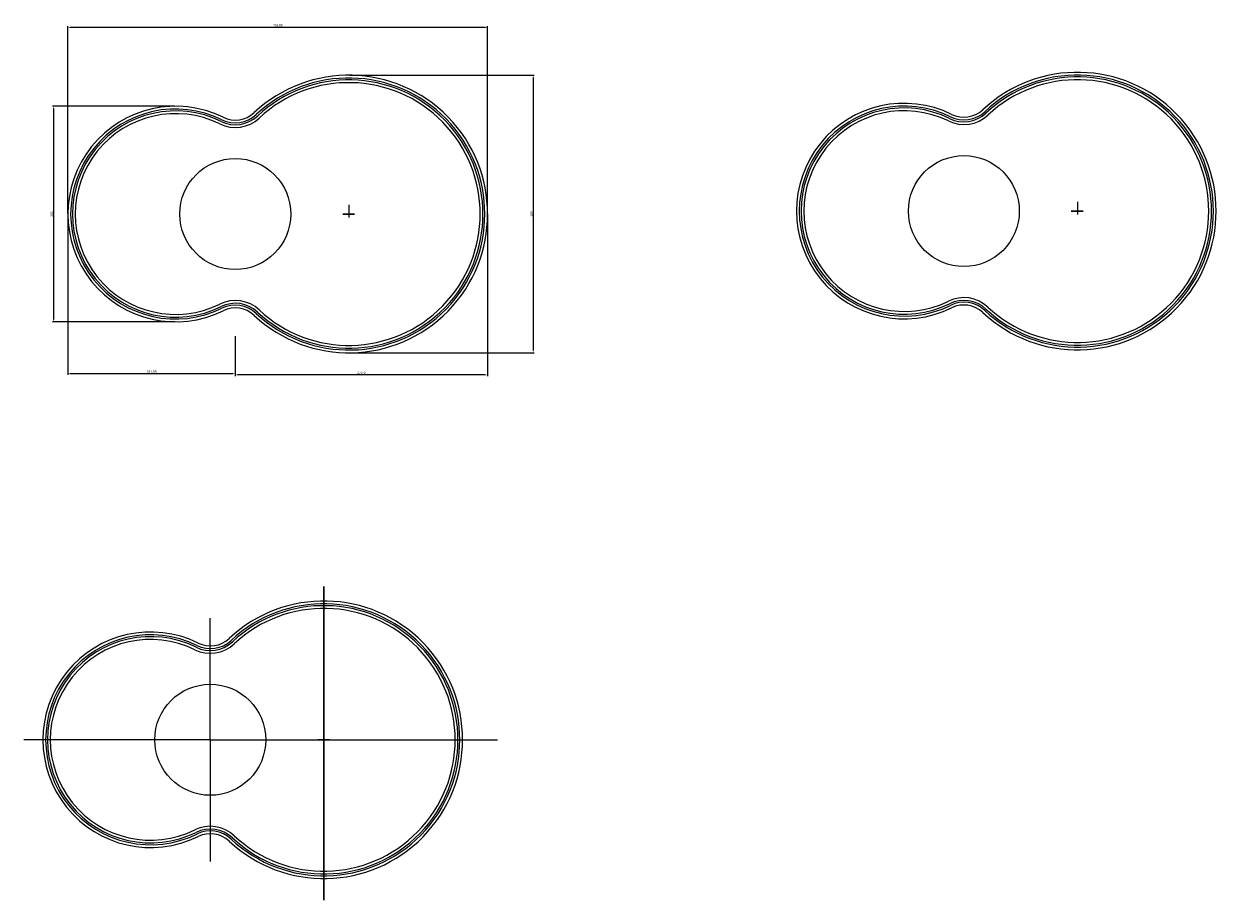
# Model space of a CAD drawing. Header units: millimetres. Extents: x 889 to 2655, y -430 to 1394.
# Tile 1 of 2: x 1365 to 2655, y -430 to 517. Entities that reach past the tile are written whole.
import ezdxf

# ---------------------------------------------------------------- set-up
doc = ezdxf.new("R2010")
doc.units = ezdxf.units.MM
doc.styles.get("Standard").update_dxf_attribs({"font": 'arial.ttf'})
doc.dimstyles.new('ISO-25', dxfattribs={"dimtxt": 2.5, "dimasz": 2.5, "dimexe": 1.25, "dimexo": 0.625, "dimtad": 1, "dimtxsty": 'Standard', "dimcen": 2.5, "dimadec": 0, "dimazin": 0, "dimtfac": 1, "dimtmove": 0, "dimatfit": 3, "dimfxl": 1, "dimarcsym": 0})

# ---------------------------------------------------------------- blocks, each defined once
blk = doc.blocks.new('*D8')
at = {"color": 0, "lineweight": -2}
for p, q in [((1412.9, 312), (1412.9, 514.4)), ((1415.4, 513.2), (1864.4, 513.2)), ((1866.9, 312), (1866.9, 514.4))]:
    blk.add_line(p, q, dxfattribs=at)
at = {"color": 0}
for points in [[(1415.4, 513.6), (1415.4, 512.7), (1412.9, 513.2)], [(1864.4, 513.6), (1864.4, 512.7), (1866.9, 513.2)]]:
    blk.add_solid(points, dxfattribs=at)
at = {"layer": 'Defpoints', "color": 0}
for p in [(1866.9, 513.2), (1412.9, 311.4), (1866.9, 311.4)]:
    blk.add_point(p, dxfattribs=at)
at = {"color": 0, "insert": (1639.9, 515.3), "char_height": 2.5, "attachment_point": 5}
blk.add_mtext('453,95', dxfattribs=at)
blk = doc.blocks.new('*D9')
at = {"color": 0, "lineweight": -2}
for p, q in [((1717.5, 461.4), (1917.4, 461.4)), ((1916.2, 458.9), (1916.2, 163.9)), ((1717.5, 161.4), (1917.4, 161.4))]:
    blk.add_line(p, q, dxfattribs=at)
at = {"color": 0}
for points in [[(1915.7, 458.9), (1916.6, 458.9), (1916.2, 461.4)], [(1915.7, 163.9), (1916.6, 163.9), (1916.2, 161.4)]]:
    blk.add_solid(points, dxfattribs=at)
at = {"layer": 'Defpoints', "color": 0}
for p in [(1716.9, 461.4), (1716.9, 161.4), (1916.2, 161.4)]:
    blk.add_point(p, dxfattribs=at)
at = {"color": 0, "insert": (1914.3, 311.4), "char_height": 2.5, "attachment_point": 5, "rotation": 90}
blk.add_mtext('300', dxfattribs=at)
blk = doc.blocks.new('*D10')
at = {"color": 0, "lineweight": -2}
for p, q in [((1528.8, 427.9), (1396.2, 427.9)), ((1397.5, 425.4), (1397.5, 197.4)), ((1528.8, 194.9), (1396.2, 194.9))]:
    blk.add_line(p, q, dxfattribs=at)
at = {"color": 0}
for points in [[(1397, 425.4), (1397.9, 425.4), (1397.5, 427.9)], [(1397, 197.4), (1397.9, 197.4), (1397.5, 194.9)]]:
    blk.add_solid(points, dxfattribs=at)
at = {"layer": 'Defpoints', "color": 0}
for p in [(1529.4, 427.9), (1397.5, 194.9), (1529.4, 194.9)]:
    blk.add_point(p, dxfattribs=at)
at = {"color": 0, "insert": (1395.6, 311.4), "char_height": 2.5, "attachment_point": 5, "rotation": 90}
blk.add_mtext('233', dxfattribs=at)
blk = doc.blocks.new('*D11')
at = {"color": 0, "lineweight": -2}
for p, q in [((1412.9, 311.4), (1412.9, 137.4)), ((1594, 179.2), (1594, 137.4)), ((1591.5, 138.7), (1415.4, 138.7))]:
    blk.add_line(p, q, dxfattribs=at)
at = {"color": 0}
for points in [[(1415.4, 139.1), (1415.4, 138.3), (1412.9, 138.7)], [(1591.5, 139.1), (1591.5, 138.3), (1594, 138.7)]]:
    blk.add_solid(points, dxfattribs=at)
at = {"layer": 'Defpoints', "color": 0}
for p in [(1412.9, 312), (1594, 179.9), (1412.9, 138.7)]:
    blk.add_point(p, dxfattribs=at)
at = {"color": 0, "insert": (1503.5, 140.8), "char_height": 2.5, "attachment_point": 5}
blk.add_mtext('181,05', dxfattribs=at)
blk = doc.blocks.new('*D12')
at = {"color": 0, "lineweight": -2}
for p, q in [((1866.9, 311.4), (1866.9, 136.2)), ((1594, 179.2), (1594, 136.2)), ((1864.4, 137.4), (1596.5, 137.4))]:
    blk.add_line(p, q, dxfattribs=at)
at = {"color": 0}
for points in [[(1596.5, 137.8), (1596.5, 137), (1594, 137.4)], [(1864.4, 137.8), (1864.4, 137), (1866.9, 137.4)]]:
    blk.add_solid(points, dxfattribs=at)
at = {"layer": 'Defpoints', "color": 0}
for p in [(1866.9, 312), (1594, 179.9), (1594, 137.4)]:
    blk.add_point(p, dxfattribs=at)
at = {"color": 0, "insert": (1730.4, 139.6), "char_height": 2.5, "attachment_point": 5}
blk.add_mtext('272,9', dxfattribs=at)

msp = doc.modelspace()

# ---------------------------------------------------------------- linework, layer by layer
for p, q in [((2504.974, 324.53), (2504.974, 314.53)), ((1716.892, 311.373), (1710.174, 311.373)), ((1710.174, 311.373), (1716.892, 311.373)), ((1716.892, 321.373), (1716.892, 311.373)), ((1716.892, 311.373), (1723.064, 311.373)), ((1723.064, 311.373), (1716.892, 311.373)), ((1716.892, 311.373), (1716.892, 307.589)), ((2504.974, 314.53), (2498.256, 314.53)), ((2498.256, 314.53), (2504.974, 314.53)), ((2504.974, 314.53), (2511.145, 314.53)), ((2511.145, 314.53), (2504.974, 314.53)), ((2504.974, 314.53), (2504.974, 310.746)), ((1689.85, -256.975), (1689.85, -91.253)), ((1689.85, -91.253), (1689.85, -256.975)), ((1566.95, -256.975), (1566.95, -125.463)), ((1566.95, -256.975), (1365.306, -256.975)), ((1566.95, -256.975), (1566.95, -388.488)), ((1566.95, -256.975), (1689.85, -256.975)), ((1689.85, -256.975), (1683.132, -256.975)), ((1683.132, -256.975), (1689.85, -256.975)), ((1689.85, -246.975), (1689.85, -256.975)), ((1689.85, -256.975), (1696.022, -256.975)), ((1696.022, -256.975), (1689.85, -256.975)), ((1689.85, -256.975), (1689.85, -260.759)), ((1689.85, -256.975), (1689.85, -430.305)), ((1689.85, -430.305), (1689.85, -256.975)), ((1689.85, -256.975), (1877.744, -256.975))]:
    msp.add_line(p, q)
for centre in [(2382.074, 314.53), (1593.992, 311.373), (1566.95, -256.975)]:
    msp.add_circle(centre, 60)
for centre, radius, start, end in [((2504.974, 314.53), 150, 226.938985, 133.061015), ((1716.892, 311.373), 150, 226.938985, 133.061015), ((1716.892, 311.373), 147, 226.938985, 133.061015), ((1716.892, 311.373), 145, 226.938985, 133.061015), ((1716.892, 311.373), 142, 226.938985, 133.061015), ((2504.974, 314.53), 147, 226.938985, 133.061015), ((2504.974, 314.53), 145, 226.938985, 133.061015), ((2504.974, 314.53), 142, 226.938985, 133.061015), ((1529.443, 311.373), 116.5, 63.857205, 296.142795), ((2317.525, 314.53), 116.5, 63.857205, 296.142795), ((2317.525, 314.53), 113.5, 63.857205, 296.142795), ((2317.525, 314.53), 111.5, 63.857205, 296.142795), ((1529.443, 311.373), 113.5, 63.857205, 296.142795), ((1529.443, 311.373), 111.5, 63.857205, 296.142795), ((1529.443, 311.373), 108.5, 63.857205, 296.142795), ((1593.992, 442.885), 38, 243.857205, 313.061015), ((1593.992, 442.885), 35, 243.857205, 313.061015), ((1593.992, 442.885), 33, 243.857205, 313.061015), ((1593.992, 442.885), 30, 243.857205, 313.061015), ((2317.525, 314.53), 108.5, 63.857205, 296.142795), ((2382.074, 446.043), 38, 243.857205, 313.061015), ((2382.074, 446.043), 35, 243.857205, 313.061015), ((2382.074, 446.043), 33, 243.857205, 313.061015), ((2382.074, 446.043), 30, 243.857205, 313.061015), ((2382.074, 183.017), 38, 46.938985, 116.142795), ((1593.992, 179.86), 38, 46.938985, 116.142795), ((1593.992, 179.86), 35, 46.938985, 116.142795), ((1593.992, 179.86), 33, 46.938985, 116.142795), ((1593.992, 179.86), 30, 46.938985, 116.142795), ((2382.074, 183.017), 35, 46.938985, 116.142795), ((2382.074, 183.017), 33, 46.938985, 116.142795), ((2382.074, 183.017), 30, 46.938985, 116.142795), ((1689.85, -256.975), 150, 226.938985, 133.061015), ((1689.85, -256.975), 147, 226.938985, 133.061015), ((1689.85, -256.975), 145, 226.938985, 133.061015), ((1689.85, -256.975), 142, 226.938985, 133.061015), ((1502.401, -256.975), 116.5, 63.857205, 296.142795), ((1502.401, -256.975), 113.5, 63.857205, 296.142795), ((1502.401, -256.975), 111.5, 63.857205, 296.142795), ((1502.401, -256.975), 108.5, 63.857205, 296.142795), ((1566.95, -125.463), 38, 243.857205, 313.061015), ((1566.95, -125.463), 35, 243.857205, 313.061015), ((1566.95, -125.463), 33, 243.857205, 313.061015), ((1566.95, -125.463), 30, 243.857205, 313.061015), ((1566.95, -388.488), 38, 46.938985, 116.142795), ((1566.95, -388.488), 35, 46.938985, 116.142795), ((1566.95, -388.488), 33, 46.938985, 116.142795), ((1566.95, -388.488), 30, 46.938985, 116.142795)]:
    msp.add_arc(centre, radius, start, end)

# ---------------------------------------------------------------- dimensions: what is measured, and where the dimension line sits
for base, p1, p2, picture, middle in [((1866.892, 513.158), (1412.943, 311.373), (1866.892, 311.373), '*D8', (1639.918, 515.285)), ((1412.943, 138.677), (1593.992, 179.86), (1412.943, 311.998), '*D11', (1503.468, 140.805)), ((1593.992, 137.427), (1866.892, 311.998), (1593.992, 179.86), '*D12', (1730.442, 139.555))]:
    dim = msp.add_linear_dim(base=base, p1=p1, p2=p2, dimstyle='ISO-25')
    dim.commit()
    dim.dimension.update_dxf_attribs({"geometry": picture, "text_midpoint": middle})
for base, p1, p2, picture, middle in [((1916.158, 161.373), (1716.892, 461.373), (1716.892, 161.373), '*D9', (1914.256, 311.373)), ((1397.465, 194.873), (1529.443, 427.873), (1529.443, 194.873), '*D10', (1395.562, 311.373))]:
    dim = msp.add_linear_dim(base=base, p1=p1, p2=p2, angle=90, dimstyle='ISO-25')
    dim.commit()
    dim.dimension.update_dxf_attribs({"geometry": picture, "text_midpoint": middle})

doc.saveas('drawing.dxf')
